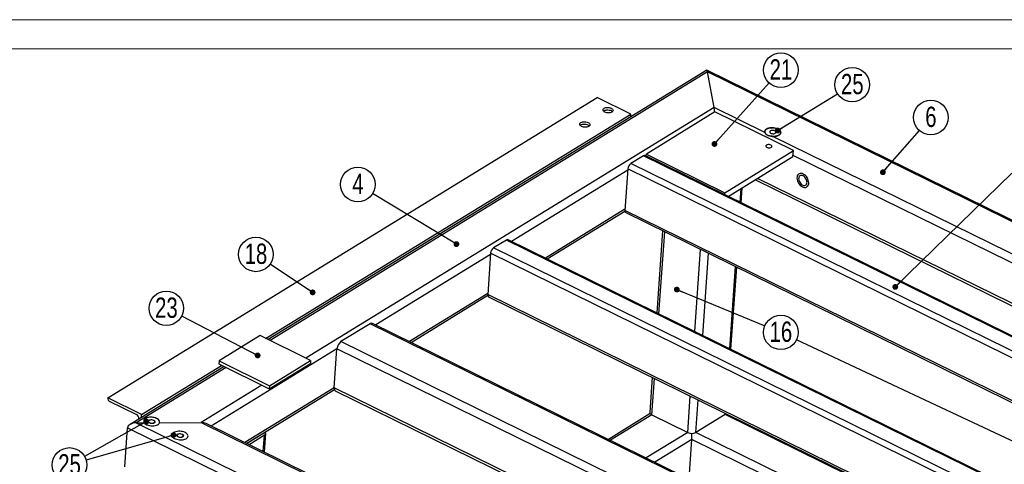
# Model space of a CAD drawing. Header units: millimetres. Extents: x 0 to 841, y 0 to 594.
# Tile 18 of 19: x 582 to 752, y 517 to 594. Entities that reach past the tile are written whole.
import ezdxf

# ---------------------------------------------------------------- set-up
doc = ezdxf.new("R2010")
doc.units = ezdxf.units.MM
doc.layers.add('NOTES', color=6, linetype='Continuous')
doc.layers.add('TRAIT-FINS', color=9, linetype='Continuous')
doc.layers.add('TRAIT-FORT', color=4, linetype='Continuous', lineweight=25)
doc.styles.add('SLDTEXTSTYLE0', font='TXT', dxfattribs={"width": 0.75})
doc.dimstyles.new('SLDDIMSTYLE10', dxfattribs={"dimtxt": 0.18, "dimasz": 1, "dimexe": 0, "dimexo": 0.0625, "dimgap": 0, "dimtad": 0, "dimtih": 1, "dimtoh": 1, "dimdec": 0, "dimrnd": 1e-09, "dimzin": 0, "dimdsep": 46, "dimtxsty": 'Standard', "dimblk1": 'DOT', "dimblk2": 'DOT', "dimsah": 1, "dimcen": 0.09, "dimadec": 0, "dimazin": 0, "dimtfac": 1, "dimtdec": 0, "dimtofl": 0, "dimtmove": 0, "dimatfit": 3, "dimldrblk": 'DOT', "dimfxl": 1, "dimfrac": 2, "dimtolj": 1, "dimtzin": 0, "dimarcsym": 0})

# ---------------------------------------------------------------- blocks, each defined once
blk = doc.blocks.new('SW_NOTE_9')
at = {"layer": 'NOTES', "color": 0}
blk.add_circle((1.96, 2.24), 2.98, dxfattribs=at)
at = {"layer": 'NOTES', "color": 0, "insert": (1.97, 4.1), "char_height": 3.5, "attachment_point": 2, "style": 'SLDTEXTSTYLE0'}
blk.add_mtext('6', dxfattribs=at)
blk = doc.blocks.new('_Dot')
at = {"color": 0, "linetype": 'ByBlock', "lineweight": -2}
blk.add_line((-0.5, 0), (-1, 0), dxfattribs=at)
at = {"color": 0, "linetype": 'ByBlock', "const_width": 0.5}
blk.add_lwpolyline([(-0.25, 0, 1), (0.25, 0, 1)], format="xyb", close=True, dxfattribs=at)
blk = doc.blocks.new('SW_NOTE_10')
at = {"layer": 'NOTES', "color": 0}
blk.add_circle((-2.55, 1.54), 2.98, dxfattribs=at)
at = {"layer": 'NOTES', "color": 0, "insert": (-2.54, 3.4), "char_height": 3.5, "attachment_point": 2, "style": 'SLDTEXTSTYLE0'}
blk.add_mtext('4', dxfattribs=at)
blk = doc.blocks.new('SW_NOTE_30')
at = {"layer": 'NOTES', "color": 0}
blk.add_circle((2.76, -1.13), 2.98, dxfattribs=at)
at = {"layer": 'NOTES', "color": 0, "insert": (2.76, 0.73), "char_height": 3.5, "attachment_point": 2, "style": 'SLDTEXTSTYLE0'}
blk.add_mtext('16', dxfattribs=at)
blk = doc.blocks.new('SW_NOTE_31')
at = {"layer": 'NOTES', "color": 0}
blk.add_circle((-2.48, 1.66), 2.98, dxfattribs=at)
at = {"layer": 'NOTES', "color": 0, "insert": (-2.47, 3.52), "char_height": 3.5, "attachment_point": 2, "style": 'SLDTEXTSTYLE0'}
blk.add_mtext('18', dxfattribs=at)
blk = doc.blocks.new('SW_NOTE_33')
at = {"layer": 'NOTES', "color": 0}
blk.add_circle((1.99, 2.21), 2.98, dxfattribs=at)
at = {"layer": 'NOTES', "color": 0, "insert": (2, 4.08), "char_height": 3.5, "attachment_point": 2, "style": 'SLDTEXTSTYLE0'}
blk.add_mtext('21', dxfattribs=at)
blk = doc.blocks.new('SW_NOTE_34')
at = {"layer": 'NOTES', "color": 0}
blk.add_circle((-2.65, 1.37), 2.98, dxfattribs=at)
at = {"layer": 'NOTES', "color": 0, "insert": (-2.64, 3.23), "char_height": 3.5, "attachment_point": 2, "style": 'SLDTEXTSTYLE0'}
blk.add_mtext('23', dxfattribs=at)
blk = doc.blocks.new('SW_NOTE_37')
at = {"layer": 'NOTES', "color": 0}
blk.add_circle((-2.6, -1.46), 2.98, dxfattribs=at)
at = {"layer": 'NOTES', "color": 0, "insert": (-2.59, 0.4), "char_height": 3.5, "attachment_point": 2, "style": 'SLDTEXTSTYLE0'}
blk.add_mtext('25', dxfattribs=at)
blk = doc.blocks.new('SW_NOTE_38')
at = {"layer": 'NOTES', "color": 0}
blk.add_circle((2.54, 1.56), 2.98, dxfattribs=at)
at = {"layer": 'NOTES', "color": 0, "insert": (2.55, 3.42), "char_height": 3.5, "attachment_point": 2, "style": 'SLDTEXTSTYLE0'}
blk.add_mtext('25', dxfattribs=at)

msp = doc.modelspace()

# ---------------------------------------------------------------- linework, layer by layer
at = {"lineweight": 18}
for p, q in [((841, 594), (0, 594)), ((836, 589), (5, 589))]:
    msp.add_line(p, q, dxfattribs=at)
at = {"layer": 'TRAIT-FINS', "lineweight": 18, "flags": 128}
for points in [[(605.417097, 524.465839), (605.229368, 524.391289), (604.99662, 524.364259), (604.754287, 524.388864), (604.539262, 524.461358), (604.384281, 524.570705), (604.312937, 524.700257), (604.336093, 524.830291), (604.450223, 524.941011), (604.637952, 525.015561), (604.8707, 525.042591), (605.113033, 525.017986), (605.328058, 524.945492), (605.48304, 524.836146), (605.554383, 524.706594), (605.531227, 524.576559), (605.417097, 524.465839)], [(610.328817, 522.051964), (610.141088, 521.977414), (609.90834, 521.950384), (609.666007, 521.974989), (609.450982, 522.047483), (609.296, 522.156829), (609.224657, 522.286381), (609.247813, 522.416416), (609.361943, 522.527136), (609.549672, 522.601686), (609.78242, 522.628716), (610.024753, 522.604111), (610.239778, 522.531617), (610.394759, 522.422271), (610.466103, 522.292718), (610.442947, 522.162684), (610.328817, 522.051964)]]:
    msp.add_lwpolyline(points, dxfattribs=at)
at = {"layer": 'TRAIT-FORT', "lineweight": 25}
for p, q in [((700.721593, 585.287444), (625.039875, 538.836772)), ((700.844006, 584.992913), (625.374347, 538.672395)), ((810.386767, 531.403153), (700.741829, 585.288393)), ((701.983705, 578.853352), (700.844006, 584.992913)), ((809.520636, 531.583551), (700.844006, 584.992913)), ((597.405103, 528.772403), (681.806285, 580.574764)), ((687.607529, 577.72373), (681.806285, 580.574764)), ((624.600848, 539.052532), (687.607529, 577.72373)), ((701.983705, 578.853352), (631.56234, 535.631292)), ((687.571853, 577.216615), (687.607529, 577.72373)), ((702.126167, 578.085907), (690.294225, 570.823893)), ((710.761005, 574.539728), (701.983705, 578.853352)), ((715.662402, 571.433495), (702.126167, 578.085907)), ((787.162803, 536.991901), (712.099314, 573.882014)), ((703.83046, 564.171482), (715.662402, 571.433495)), ((715.58854, 570.383578), (715.662402, 571.433495)), ((689.820948, 570.533413), (687.612319, 569.177837)), ((782.365964, 522.610955), (687.612319, 569.177837)), ((784.574593, 523.966531), (689.820948, 570.533413)), ((784.861075, 524.009687), (690.10743, 570.576569)), ((690.271165, 570.496101), (690.294225, 570.823893)), ((690.294225, 570.823893), (703.83046, 564.171482)), ((704.432567, 563.536449), (715.58854, 570.383578)), ((782.557329, 537.688866), (715.603313, 570.593561)), ((687.079952, 568.047423), (667.05066, 555.754176)), ((687.094724, 568.257406), (686.592465, 561.117972)), ((781.742027, 521.742787), (687.094724, 568.257406)), ((709.117996, 566.412194), (775.890223, 533.59684)), ((776.267349, 533.828306), (709.495122, 566.643661)), ((703.8074, 563.843689), (703.83046, 564.171482)), ((706.466405, 562.536915), (706.631676, 564.886182)), ((706.661877, 562.440851), (706.843032, 565.015904)), ((686.607238, 561.327955), (672.867926, 552.895268)), ((673.156058, 552.753665), (686.592909, 561.000713)), ((775.058923, 517.640942), (686.592465, 561.117972)), ((686.734944, 560.735346), (774.776078, 517.467342)), ((693.085149, 557.614524), (692.088621, 543.449216)), ((692.473979, 543.259831), (693.470507, 557.425139)), ((666.157065, 556.009386), (663.948436, 554.653811)), ((760.91071, 509.442505), (666.157065, 556.009386)), ((761.197192, 509.48566), (666.443547, 556.052542)), ((758.702081, 508.086929), (663.948436, 554.653811)), ((698.661972, 540.218728), (699.658501, 554.384037)), ((663.416069, 553.523397), (643.600015, 541.361027)), ((663.430841, 553.73338), (662.928583, 546.593945)), ((758.078144, 507.21876), (663.430841, 553.73338)), ((700.019084, 539.551773), (701.015612, 553.717081)), ((704.687982, 537.257233), (705.68451, 551.422541)), ((704.883453, 537.161168), (705.879981, 551.326476)), ((662.943355, 546.803929), (649.417281, 538.502119)), ((649.705413, 538.360516), (662.929026, 546.476686)), ((751.39504, 503.116915), (662.928583, 546.593945)), ((663.071061, 546.21132), (751.112196, 502.943316)), ((642.650941, 541.582187), (637.602646, 538.483728)), ((737.404586, 495.015305), (642.650941, 541.582187)), ((737.786563, 495.072846), (643.032918, 541.639728)), ((623.662937, 539.513471), (616.563772, 535.156263)), ((632.364803, 535.23692), (623.662937, 539.513471)), ((636.91252, 537.256487), (615.203356, 523.932195)), ((636.439806, 530.537019), (636.91252, 537.256487)), ((731.378033, 490.831208), (636.91252, 537.256487)), ((732.356291, 491.916846), (637.602646, 538.483728)), ((616.563772, 535.156263), (616.526842, 534.631304)), ((616.563772, 535.156263), (625.265638, 530.879712)), ((625.265638, 530.879712), (632.364803, 535.23692)), ((632.364803, 535.23692), (632.327872, 534.711962)), ((617.449305, 534.177958), (601.20254, 524.206287)), ((617.783778, 534.01358), (602.244495, 524.476136)), ((603.206347, 525.921369), (617.010279, 534.393718)), ((616.526842, 534.631304), (625.228707, 530.354754)), ((625.228707, 530.354754), (632.327872, 534.711962)), ((691.306725, 532.334842), (690.883514, 526.319038)), ((691.250012, 525.861554), (691.692084, 532.145457)), ((623.971771, 530.972478), (613.480783, 524.533493)), ((636.439806, 530.537019), (621.020622, 521.073287)), ((621.308754, 520.931684), (636.468046, 530.235904)), ((625.265638, 530.879712), (625.228707, 530.354754)), ((725.088053, 486.970648), (636.439806, 530.537019)), ((597.405103, 528.772403), (597.394024, 528.614916)), ((603.206347, 525.921369), (597.405103, 528.772403)), ((636.629777, 530.026852), (724.710927, 486.739182)), ((697.438005, 522.820452), (697.880077, 529.104354)), ((698.842541, 522.827621), (699.237188, 528.437399)), ((597.617277, 528.233643), (602.306616, 525.929058)), ((602.753122, 525.166513), (602.752494, 525.157592)), ((603.170671, 525.414254), (603.206347, 525.921369)), ((690.977586, 526.064013), (683.751127, 521.628677)), ((691.250012, 525.861554), (684.0856, 521.4643)), ((691.250012, 525.861554), (697.438005, 522.820452)), ((703.890836, 525.92608), (698.842541, 522.827621)), ((703.890836, 525.92608), (703.906086, 526.142859)), ((750.909272, 502.818769), (703.890836, 525.92608)), ((600.308155, 516.909566), (600.780869, 523.629033)), ((600.780869, 523.629033), (711.004497, 469.459395)), ((602.244495, 524.476136), (603.664693, 524.483386)), ((602.244495, 524.476136), (710.921124, 471.066774)), ((606.28184, 524.496745), (613.480783, 524.533493)), ((613.480783, 524.533493), (709.781426, 477.206335)), ((709.679248, 477.501815), (614.346914, 524.353095)), ((624.004267, 522.528314), (621.361031, 520.905993)), ((624.391016, 522.338246), (621.74778, 520.715924)), ((623.901608, 522.465306), (623.905856, 522.525691)), ((624.192368, 519.514526), (624.391016, 522.338246)), ((624.387839, 519.418461), (624.615052, 522.648207)), ((697.438005, 522.820452), (690.273593, 518.423197)), ((698.152415, 521.60038), (691.77425, 517.685696)), ((697.679701, 514.880912), (698.152415, 521.60038)), ((744.443693, 498.850432), (698.152415, 521.60038)), ((745.860977, 499.72031), (698.842541, 522.827621))]:
    msp.add_line(p, q, dxfattribs=at)
at = {"layer": 'TRAIT-FORT', "lineweight": 25, "flags": 128}
for points in [[(683.004319, 578.729018), (683.144154, 578.796089), (683.310916, 578.843118), (683.496242, 578.867747), (683.690839, 578.86874), (683.884949, 578.846049), (684.068839, 578.800809), (684.233288, 578.735291), (684.370049, 578.652779), (684.472264, 578.557411), (684.53481, 578.453969), (684.554548, 578.347641), (684.530489, 578.243757), (684.46384, 578.147527), (684.357942, 578.063776), (684.218106, 577.996705), (684.051345, 577.949676), (683.866019, 577.925047), (683.671422, 577.924053), (683.477311, 577.946745), (683.293422, 577.991985), (683.128973, 578.057503), (682.992212, 578.140015), (682.889996, 578.235383), (682.827451, 578.338825), (682.807713, 578.445153), (682.831772, 578.549037), (682.898421, 578.645267), (683.004319, 578.729018)], [(682.885112, 578.241373), (682.974774, 578.309051), (683.11461, 578.376122), (683.281371, 578.423152), (683.466697, 578.44778), (683.661294, 578.448774), (683.855405, 578.426082), (684.039294, 578.380842), (684.203743, 578.315324), (684.340504, 578.232812), (684.44272, 578.137444), (684.447604, 578.131451)], [(678.997234, 576.269616), (679.13707, 576.336687), (679.303832, 576.383717), (679.489158, 576.408345), (679.683755, 576.409339), (679.877865, 576.386647), (680.061755, 576.341407), (680.226203, 576.275889), (680.362965, 576.193377), (680.46518, 576.098009), (680.527725, 575.994568), (680.547463, 575.888239), (680.523405, 575.784355), (680.456755, 575.688125), (680.350858, 575.604375), (680.211022, 575.537303), (680.04426, 575.490274), (679.858935, 575.465645), (679.664338, 575.464652), (679.470227, 575.487344), (679.286337, 575.532583), (679.121889, 575.598101), (678.985128, 575.680613), (678.882912, 575.775981), (678.820367, 575.879423), (678.800629, 575.985751), (678.824688, 576.089635), (678.891337, 576.185865), (678.997234, 576.269616)], [(678.878031, 575.781974), (678.96769, 575.849649), (679.107525, 575.91672), (679.274287, 575.96375), (679.459613, 575.988379), (679.65421, 575.989372), (679.84832, 575.96668), (680.03221, 575.921441), (680.196659, 575.855922), (680.33342, 575.773411), (680.435636, 575.678043), (680.440517, 575.672053)], [(710.761005, 574.539728), (710.732368, 574.675539), (710.749211, 574.809669), (710.810974, 574.937671), (710.915612, 575.055305), (711.059656, 575.15867), (711.238331, 575.244341), (711.445718, 575.309479), (711.67494, 575.351924), (711.918403, 575.370271), (712.168036, 575.363911), (712.415565, 575.333054), (712.652788, 575.278724), (712.871842, 575.202721), (713.065466, 575.107564), (713.227243, 574.996407), (713.351812, 574.872934), (713.435043, 574.741237), (713.474179, 574.605682), (713.467922, 574.47076), (713.41648, 574.340943), (713.321557, 574.220535), (713.1863, 574.113526), (713.015191, 574.023462), (712.813902, 573.953328), (712.589104, 573.905449), (712.348247, 573.881412), (712.099314, 573.882014)], [(712.972256, 575.157354), (712.768406, 575.242125), (712.54322, 575.307056), (712.303935, 575.350058), (712.058244, 575.36975), (711.814041, 575.365499), (711.579177, 575.337442), (711.3612, 575.286479), (711.167115, 575.214251), (711.003162, 575.123076), (710.874609, 575.015887), (710.785588, 574.896129), (710.73896, 574.76765), (710.736225, 574.634579), (710.77747, 574.501195), (710.861369, 574.371784), (710.985227, 574.250504), (711.145061, 574.141256), (711.335734, 574.047549), (711.55112, 573.972395), (711.784293, 573.918211), (712.027761, 573.886737), (712.273699, 573.878985), (712.5142, 573.895204), (712.741536, 573.934874), (712.9484, 573.996718), (713.128142, 574.07875), (713.274987, 574.178332), (713.384214, 574.292265), (713.452312, 574.416886), (713.477093, 574.548189), (713.45776, 574.681955), (713.394935, 574.813884), (713.290637, 574.939736), (713.148218, 575.055465), (712.972256, 575.157354)], [(712.439819, 574.830563), (712.303804, 574.880947), (712.150087, 574.908572), (711.992327, 574.910983), (711.844541, 574.887966), (711.71986, 574.841566), (711.629364, 574.775906), (711.581093, 574.69682), (711.579336, 574.611335), (711.624249, 574.527047), (711.711842, 574.451446), (711.834331, 574.391248), (711.980833, 574.351803), (712.138331, 574.336616), (712.292829, 574.347035), (712.430601, 574.382136), (712.539405, 574.438799), (712.609572, 574.511989), (712.634869, 574.595204), (712.613047, 574.681049), (712.546046, 574.761896), (712.439819, 574.830563)], [(711.777286, 572.388234), (711.641271, 572.438618), (711.487554, 572.466243), (711.329794, 572.468654), (711.182008, 572.445636), (711.057327, 572.399236), (710.966831, 572.333576), (710.91856, 572.25449), (710.916803, 572.169006), (710.961716, 572.084718), (711.049309, 572.009117), (711.171798, 571.948919), (711.3183, 571.909474), (711.475798, 571.894286), (711.630297, 571.904706), (711.768069, 571.939806), (711.876872, 571.996469), (711.94704, 572.06966), (711.972336, 572.152875), (711.950515, 572.23872), (711.883513, 572.319567), (711.777286, 572.388234)], [(717.378258, 567.385896), (717.190392, 567.458803), (717.006282, 567.491687), (716.832198, 567.483426), (716.674069, 567.434303), (716.537279, 567.34599), (716.426487, 567.221495), (716.345465, 567.065057), (716.296972, 566.882003), (716.282661, 566.678568), (716.303017, 566.461678), (716.357349, 566.23872), (716.443805, 566.017286), (716.559442, 565.804918), (716.700322, 565.608846), (716.861647, 565.435748), (717.037924, 565.291519), (717.223149, 565.18107), (717.411015, 565.108163), (717.595125, 565.075279), (717.769208, 565.083539), (717.927338, 565.132663), (718.064127, 565.220975), (718.17492, 565.345471), (718.255942, 565.501909), (718.304434, 565.684963), (718.318746, 565.888398), (718.29839, 566.105288), (718.244058, 566.328246), (718.157602, 566.54968), (718.041965, 566.762048), (717.901085, 566.95812), (717.73976, 567.131217), (717.563483, 567.275447), (717.378258, 567.385896)], [(717.378258, 567.385896), (717.190392, 567.458803), (717.006282, 567.491687), (716.832198, 567.483426), (716.674069, 567.434303), (716.537279, 567.34599), (716.426487, 567.221495), (716.345465, 567.065057), (716.296972, 566.882003), (716.282661, 566.678568), (716.303017, 566.461678), (716.357349, 566.23872), (716.443805, 566.017286), (716.559442, 565.804918), (716.700322, 565.608846), (716.861647, 565.435748), (717.037924, 565.291519), (717.223149, 565.18107), (717.411015, 565.108163), (717.595125, 565.075279), (717.769208, 565.083539), (717.927338, 565.132663), (718.064127, 565.220975), (718.17492, 565.345471), (718.255942, 565.501909), (718.304434, 565.684963), (718.318746, 565.888398), (718.29839, 566.105288), (718.244058, 566.328246), (718.157602, 566.54968), (718.041965, 566.762048), (717.901085, 566.95812), (717.73976, 567.131217), (717.563483, 567.275447), (717.378258, 567.385896)], [(717.3561, 567.070921), (717.198917, 567.129122), (717.046495, 567.147782), (716.905959, 567.126028), (716.78388, 567.064878), (716.685968, 566.967191), (716.6168, 566.837534), (716.579611, 566.68197), (716.576139, 566.507774), (716.606547, 566.32309), (716.669413, 566.136554), (716.761797, 565.956889), (716.87938, 565.792494), (717.016664, 565.651058), (717.167229, 565.539193), (717.324035, 565.46213), (717.47975, 565.423473), (717.627094, 565.425029), (717.759175, 565.466725), (717.869819, 565.546612), (717.953852, 565.660954), (718.007344, 565.804405), (718.027794, 565.970257), (718.014247, 566.150756), (717.967335, 566.33746), (717.889252, 566.521641), (717.783649, 566.694685), (717.655464, 566.848502), (717.510691, 566.9759), (717.3561, 567.070921)], [(606.28184, 524.496745), (606.306252, 524.632964), (606.283275, 524.771615), (606.213702, 524.907911), (606.099935, 525.037148), (605.945902, 525.154863), (605.75692, 525.256992), (605.539516, 525.340008), (605.301194, 525.401047), (605.050182, 525.437999), (604.795148, 525.44959), (604.544896, 525.43542), (604.308066, 525.395977), (604.092835, 525.332624), (603.906634, 525.247547), (603.755891, 525.143684), (603.645812, 525.024621), (603.580196, 524.894468), (603.561308, 524.75772), (603.589802, 524.619097), (603.664693, 524.483386)], [(605.801336, 525.235973), (605.597486, 525.320744), (605.3723, 525.385675), (605.133016, 525.428677), (604.887324, 525.448369), (604.643121, 525.444118), (604.408257, 525.416061), (604.19028, 525.365099), (603.996195, 525.29287), (603.832242, 525.201696), (603.703689, 525.094507), (603.614668, 524.974748), (603.56804, 524.846269), (603.565305, 524.713199), (603.60655, 524.579814), (603.690449, 524.450403), (603.814307, 524.329124), (603.974141, 524.219875), (604.164814, 524.126168), (604.3802, 524.051014), (604.613373, 523.99683), (604.856841, 523.965356), (605.102779, 523.957604), (605.34328, 523.973824), (605.570616, 524.013493), (605.77748, 524.075337), (605.957222, 524.157369), (606.104067, 524.256952), (606.213294, 524.370884), (606.281392, 524.495505), (606.306173, 524.626808), (606.28684, 524.760574), (606.224015, 524.892503), (606.119717, 525.018355), (605.977298, 525.134085), (605.801336, 525.235973)], [(605.268899, 524.909182), (605.132884, 524.959566), (604.979167, 524.987191), (604.821407, 524.989602), (604.673621, 524.966585), (604.54894, 524.920185), (604.458444, 524.854525), (604.410173, 524.775439), (604.408416, 524.689954), (604.453329, 524.605666), (604.540922, 524.530065), (604.663411, 524.469867), (604.809913, 524.430422), (604.967411, 524.415235), (605.121909, 524.425654), (605.259681, 524.460755), (605.368485, 524.517418), (605.438652, 524.590608), (605.463949, 524.673823), (605.442127, 524.759668), (605.375126, 524.840516), (605.268899, 524.909182)], [(704.052675, 526.070818), (703.999083, 526.008944), (703.890836, 525.92608)], [(603.664693, 524.483386), (603.781075, 524.357323), (603.935937, 524.242815), (604.124108, 524.143685), (604.339307, 524.063242), (604.574349, 524.004172), (604.821386, 523.968447), (605.072172, 523.95726), (605.318334, 523.970984), (605.551653, 524.009161), (605.76434, 524.070516), (605.949294, 524.153002), (606.10034, 524.253863), (606.212437, 524.369734), (606.28184, 524.496745)], [(610.713055, 522.822098), (610.509205, 522.906869), (610.284019, 522.9718), (610.044735, 523.014802), (609.799043, 523.034494), (609.554841, 523.030243), (609.319977, 523.002186), (609.101999, 522.951223), (608.907915, 522.878995), (608.743961, 522.78782), (608.615408, 522.680632), (608.526387, 522.560873), (608.47976, 522.432394), (608.477025, 522.299323), (608.51827, 522.165939), (608.602169, 522.036528), (608.726026, 521.915248), (608.88586, 521.806), (609.076534, 521.712293), (609.291919, 521.637139), (609.525093, 521.582955), (609.768561, 521.551481), (610.014498, 521.543729), (610.255, 521.559948), (610.482336, 521.599618), (610.689199, 521.661462), (610.868942, 521.743494), (611.015787, 521.843077), (611.125013, 521.957009), (611.193111, 522.08163), (611.217892, 522.212933), (611.19856, 522.346699), (611.135735, 522.478628), (611.031437, 522.60448), (610.889018, 522.72021), (610.713055, 522.822098)], [(610.713055, 522.822098), (610.509205, 522.906869), (610.284019, 522.9718), (610.044735, 523.014802), (609.799043, 523.034494), (609.554841, 523.030243), (609.319977, 523.002186), (609.101999, 522.951223), (608.907915, 522.878995), (608.743961, 522.78782), (608.615408, 522.680632), (608.526387, 522.560873), (608.47976, 522.432394), (608.477025, 522.299323), (608.51827, 522.165939), (608.602169, 522.036528), (608.726026, 521.915248), (608.88586, 521.806), (609.076534, 521.712293), (609.291919, 521.637139), (609.525093, 521.582955), (609.768561, 521.551481), (610.014498, 521.543729), (610.255, 521.559948), (610.482336, 521.599618), (610.689199, 521.661462), (610.868942, 521.743494), (611.015787, 521.843077), (611.125013, 521.957009), (611.193111, 522.08163), (611.217892, 522.212933), (611.19856, 522.346699), (611.135735, 522.478628), (611.031437, 522.60448), (610.889018, 522.72021), (610.713055, 522.822098)], [(610.180618, 522.495307), (610.044603, 522.545691), (609.890886, 522.573316), (609.733126, 522.575727), (609.58534, 522.55271), (609.46066, 522.50631), (609.370163, 522.44065), (609.321892, 522.361564), (609.320135, 522.276079), (609.365048, 522.191791), (609.452641, 522.11619), (609.57513, 522.055992), (609.721633, 522.016547), (609.87913, 522.00136), (610.033629, 522.011779), (610.171401, 522.04688), (610.280205, 522.103543), (610.350372, 522.176733), (610.375669, 522.259948), (610.353847, 522.345793), (610.286846, 522.426641), (610.180618, 522.495307)]]:
    msp.add_lwpolyline(points, dxfattribs=at)
at = {"layer": 'TRAIT-FORT', "lineweight": 25}
for centre, radius, start, end in [((688.36568, 568.148445), 1.275618, 126.19855719, 175.09989963), ((690.00202, 570.303856), 0.292375, 68.86722218, 128.26611317), ((686.942993, 561.030658), 0.361238, 166.01263767, 234.83500019), ((666.338137, 555.77983), 0.292375, 68.86722218, 128.26611317), ((664.701797, 553.624418), 1.275618, 126.19855719, 175.09989963), ((663.27911, 546.506631), 0.361238, 166.01263767, 234.83500019), ((642.892371, 541.276112), 0.389834, 68.86722218, 128.26611317), ((638.607128, 537.111205), 1.700824, 126.19855719, 175.09989963), ((636.928397, 530.428502), 0.500497, 167.47778017, 233.36985769), ((597.815696, 528.605826), 0.42177, 178.7650884, 241.93692528), ((601.909778, 525.184693), 0.84354, 358.7650884, 61.93692528), ((691.403293, 526.359896), 0.521382, 184.49454923, 252.9030167), ((623.898841, 522.726624), 0.224592, 297.99613092, 340.38598205), ((624.246455, 522.66894), 0.36091, 293.612279, 40.47897277), ((698.132943, 524.260066), 1.598571, 244.23224032, 296.35269589)]:
    msp.add_arc(centre, radius, start, end, dxfattribs=at)
for centre, major_axis, ratio, start_param, end_param in [((700.784917, 584.15298), (-0.053337, 1.137723), 0.1271963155, 5.53689087, 6.3531596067), ((700.784917, 584.15298), (-0.053337, 1.137723), 0.1271963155, 5.53689087, 6.3531596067), ((701.924615, 578.013418), (-0.053337, 1.137723), 0.1271963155, 4.7386987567, 5.53689087), ((701.924615, 578.013418), (-0.053337, 1.137723), 0.1271963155, 4.7386987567, 5.53689087), ((602.185405, 523.636203), (1.40523, 0.065878), 0.5959000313, 1.5008220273, 3.0716183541), ((602.185405, 523.636203), (1.40523, 0.065878), 0.5959000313, 1.5008220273, 3.0716183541), ((613.421694, 523.693559), (1.40523, 0.065878), 0.5959000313, 0.8245018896, 1.5008220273), ((613.421694, 523.693559), (1.40523, 0.065878), 0.5959000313, 0.8245018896, 1.5008220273), ((698.009953, 522.367825), (-0.053337, 1.137723), 0.1271963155, 3.9660945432, 4.9708978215), ((698.009953, 522.367825), (-0.053337, 1.137723), 0.1271963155, 3.9660945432, 4.9708978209)]:
    msp.add_ellipse(centre, major_axis=major_axis, ratio=ratio, start_param=start_param, end_param=end_param, dxfattribs=at)
msp.add_open_spline([(712.099314, 573.882014), (712.020456, 573.886105), (711.942891, 573.89072), (711.790196, 573.904374), (711.715066, 573.913387), (711.604265, 573.932523), (711.567603, 573.939862), (711.496382, 573.956441), (711.461636, 573.965707), (711.359961, 573.996726), (711.295577, 574.021719), (711.204303, 574.066504), (711.174867, 574.082613), (711.11894, 574.116556), (711.0923, 574.134459), (711.016249, 574.190714), (710.970686, 574.231628), (710.889944, 574.318473), (710.855715, 574.363393), (710.799361, 574.452662), (710.777131, 574.49715), (710.761005, 574.539728)], degree=3, knots=[0, 0, 0, 0, 0.125, 0.125, 0.25, 0.25, 0.3125, 0.3125, 0.375, 0.375, 0.5, 0.5, 0.5625, 0.5625, 0.625, 0.625, 0.75, 0.75, 0.875, 0.875, 1, 1, 1, 1], dxfattribs=at)

# ---------------------------------------------------------------- block references
at = {"layer": 'NOTES'}
for name, p in [('SW_NOTE_33', (711.512731, 583.094965)), ('SW_NOTE_38', (723.278914, 581.236899)), ('SW_NOTE_9', (737.421372, 574.903172)), ('SW_NOTE_10', (643.06425, 564.044715)), ('SW_NOTE_31', (625.40309, 551.869343)), ('SW_NOTE_34', (610.122418, 542.863807)), ('SW_NOTE_30', (710.749811, 541.215891)), ('SW_NOTE_37', (593.361439, 518.68167))]:
    msp.add_blockref(name, p, dxfattribs=at)

# ---------------------------------------------------------------- leaders
for points in [[(702.041143, 572.566533), (711.512731, 583.094965)], [(712.948205, 574.885825), (723.278914, 581.236899)], [(731.103109, 567.691719), (737.421372, 574.903172)], [(733.25024, 547.916329), (753.333415, 567.524993)], [(657.524335, 555.302166), (643.06425, 564.044715)], [(632.715003, 546.978016), (625.40309, 551.869343)], [(695.551838, 547.462636), (710.749811, 541.215891)], [(623.228266, 536.10506), (610.122418, 542.863807)], [(763.831607, 516.426377), (716.2009, 538.816178)], [(604.019484, 524.688379), (593.361439, 518.68167)], [(608.694838, 522.363071), (593.629677, 518.040646)]]:
    msp.add_leader(points, dimstyle='SLDDIMSTYLE10', dxfattribs=at)

doc.saveas('drawing.dxf')
